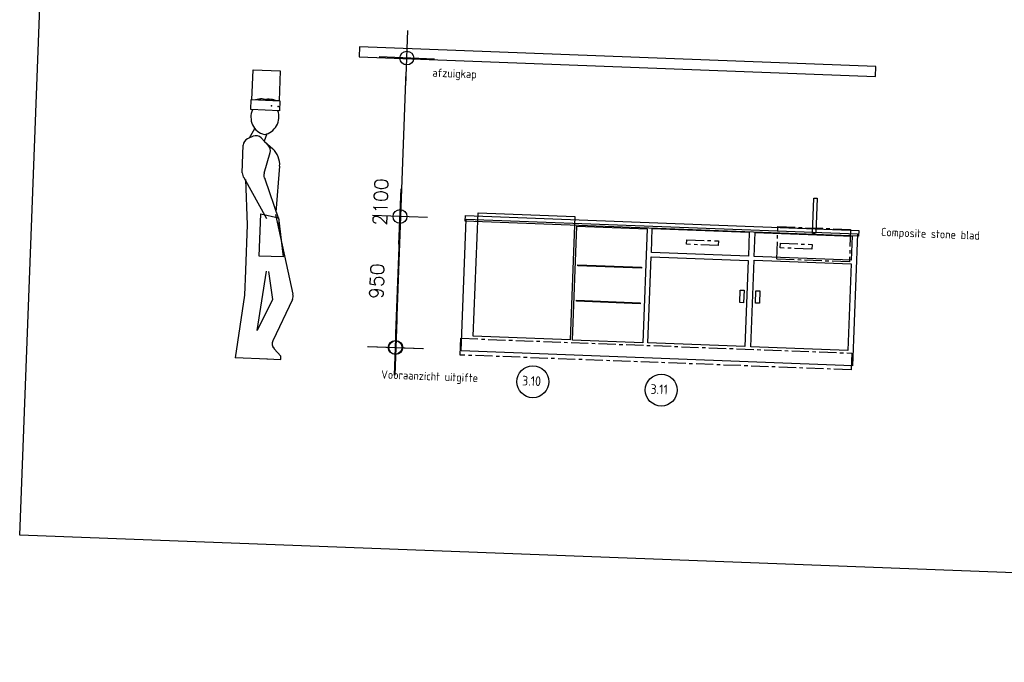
# Model space of a CAD drawing. Header units: millimetres. Extents: x 119024465 to 119292677, y 483022511 to 483148062.
# Tile 11 of 162: x 119088501 to 119095635, y 483022511 to 483027169. Entities that reach past the tile are written whole.
import ezdxf

# ---------------------------------------------------------------- set-up
doc = ezdxf.new("R2010")
doc.units = ezdxf.units.MM
doc.header["$LTSCALE"] = 100
doc.linetypes.add('CENTER', pattern=[2, 1.25, -0.25, 0.25, -0.25])
doc.layers.get('0').update_dxf_attribs({"linetype": 'CONTINUOUS'})
doc.layers.get('Defpoints').update_dxf_attribs({"linetype": 'CONTINUOUS'})
for name, color, linetype in [('200-2D', 1, 'CONTINUOUS'), ('2000', 7, 'CONTINUOUS'), ('204 tekst fdstp', 255, 'CONTINUOUS'), ('205', 1, 'CENTER'), ('2D_PLAN', 7, 'CONTINUOUS'), ('650', 7, 'CONTINUOUS'), ('M-119--MATEN', 1, 'CONTINUOUS')]:
    doc.layers.add(name, color=color, linetype=linetype)
doc.styles.add('BURO-012', font='iso.shx', dxfattribs={"height": 1.2})
doc.styles.add('ROMANS', font='ROMANS.SHX')
doc.dimstyles.new('DIM-100', dxfattribs={"dimscale": 100, "dimtxt": 1, "dimasz": 1, "dimexe": 3, "dimexo": 3, "dimgap": 1, "dimtad": 1, "dimdec": 0, "dimrnd": 1, "dimzin": 0, "dimdsep": 46, "dimtxsty": 'ROMANS', "dimblk1": 'DOT1', "dimblk2": 'DOT1', "dimsah": 1, "dimcen": -3, "dimdle": 1, "dimse1": 1, "dimse2": 1, "dimclrd": 1, "dimclre": 1, "dimclrt": 2, "dimadec": 0, "dimazin": 0, "dimtfac": 0.75, "dimtdec": 0, "dimtix": 1, "dimtmove": 1, "dimatfit": 3, "dimldrblk": 'DOT1', "dimfxl": 1, "dimtvp": 1, "dimtolj": 1, "dimtzin": 0, "dimarcsym": 0})

# ---------------------------------------------------------------- blocks, each defined once
blk = doc.blocks.new('DOT1')
at = {"layer": 'M-119--MATEN', "linetype": 'ByBlock'}
for p, q in [((0, -2), (0, 2)), ((-2, 0), (2, 0))]:
    blk.add_line(p, q, dxfattribs=at)
blk.add_circle((0, 0), 0.5, dxfattribs=at)
blk = doc.blocks.new('*D477')
at = {"layer": '2000', "color": 1, "lineweight": -2, "transparency": 16777216}
blk.add_line((119091253.2, 483025642.7), (119091224.8, 483024893.3), dxfattribs=at)
at = {"layer": 'Defpoints', "color": 0, "transparency": 16777216}
for p in [(119091420.5, 483025736.5), (119091221, 483024793.3), (119091384.5, 483024787.1)]:
    blk.add_point(p, dxfattribs=at)
at = {"layer": '2000', "color": 1, "lineweight": -2, "transparency": 16777216, "xscale": 100, "yscale": 100, "zscale": 100}
for p, rotation in [((119091257, 483025742.7), 87.82789999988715), ((119091221, 483024793.3), 267.8278999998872)]:
    blk.add_blockref('DOT1', p, dxfattribs=dict(at, rotation=rotation))
at = {"layer": '2000', "color": 2, "transparency": 16777216, "insert": (119091089.1, 483025273.7), "char_height": 100, "attachment_point": 5, "rotation": 87.8279, "style": 'ROMANS'}
blk.add_mtext('\\A1;950', dxfattribs=at)
blk = doc.blocks.new('*D478')
at = {"layer": '650', "color": 1, "lineweight": -2, "transparency": 16777216}
blk.add_line((119091230.5, 483024892.6), (119091302.5, 483026791.2), dxfattribs=at)
at = {"layer": 'Defpoints', "color": 0, "transparency": 16777216}
for p in [(119091306.3, 483026891.1), (119091392.6, 483026887.9), (119091313, 483024789.4)]:
    blk.add_point(p, dxfattribs=at)
at = {"layer": '650', "color": 1, "lineweight": -2, "transparency": 16777216, "xscale": 100, "yscale": 100, "zscale": 100}
for p, rotation in [((119091306.3, 483026891.1), 87.82789999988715), ((119091226.7, 483024792.6), 267.8278999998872)]:
    blk.add_blockref('DOT1', p, dxfattribs=dict(at, rotation=rotation))
at = {"layer": '650', "color": 2, "transparency": 16777216, "insert": (119091116.6, 483025847.6), "char_height": 100, "attachment_point": 5, "rotation": 87.8279, "style": 'ROMANS'}
blk.add_mtext('\\A1;2100', dxfattribs=at)
blk = doc.blocks.new('kok zijprofiel')
at = {"color": 7, "linetype": 'Continuous'}
for p, q in [((-129.5, 83.1), (-92.4, 153.2)), ((-102.9, 96.4), (-143.6, 76)), ((11.2, 31.5), (-44.2, 86.9)), ((-5, 117.4), (-22.3, 65)), ((-171.7, -171), (-171.7, 30.6)), ((-19.3, 62), (42.3, 10.6)), ((-13.4, -168.5), (24.5, -16.7)), ((97, -113.2), (82.3, -446)), ((17.8, -496.8), (-156.8, -206.9)), ((106.4, -496.8), (-4.8, -211.3)), ((-146.3, -217.4), (-120.9, -547.6)), ((79.4, -462.9), (227.5, -1036.5)), ((107.7, -547.6), (107.7, -496.8)), ((-120.9, -877.8), (-120.9, -1055.6)), ((-19.3, -1309.6), (31.5, -877.8)), ((46, -877.8), (82.3, -1081)), ((-120.9, -1055.6), (-171.7, -1512.8)), ((82.3, -1081), (-19.3, -1309.6)), ((226.7, -1074.3), (95.8, -1379.6)), ((106.6, -1435.5), (97.2, -1426.1)), ((158.5, -1487.4), (107.7, -1436.6)), ((158.5, -1512.8), (158.5, -1487.4)), ((61.2, -1512.8), (-171.7, -1512.8)), ((56.9, -1512.8), (158.5, -1512.8))]:
    blk.add_line(p, q, dxfattribs=at)
for centre, radius, start, end in [((-51.6, 238.9), 130.2, 68.33228, 109.43645), ((5.6, 238.9), 130.2, 70.56355, 111.66772), ((5.6, 238.9), 130.2, 157.51441, 257.31936), ((-51.6, 238.9), 130.2, 282.68019, 22.48559), ((-120.9, 30.6), 50.8, 116.56483, 179.99978), ((-80.1, 51), 50.8, 44.99999, 116.56504), ((-24.8, -4.4), 50.8, 345.96395, 45.00019), ((-55.2, -106.4), 152.4, 357.46837, 50.19455), ((-120.9, -171), 50.8, 179.99985, 224.99985), ((35.8, -180.9), 50.8, 165.9641, 216.87015), ((180, -1054.3), 50.8, 336.80121, 20.55585), ((142.5, -1399.6), 50.8, 156.80136, 224.99993)]:
    blk.add_arc(centre, radius, start, end, dxfattribs=at)
at = {"layer": '2D_PLAN'}
blk.add_line((-120.9, -547.6), (-120.9, -875.8), dxfattribs=at)
for points in [[(-121.9, 577), (75.8, 577), (75.8, 359.9), (-121.9, 359.9)], [(-127.2, 361.7), (81.2, 361.7), (81.2, 288.7), (-127.2, 288.7)], [(-25.6, -462.9), (102.6, -487.9), (147.1, -769), (-25.6, -769)]]:
    blk.add_lwpolyline(points, close=True, dxfattribs=at)
for p in [(22, 322.8), (70.1, 318.3)]:
    blk.add_point(p, dxfattribs=at)

msp = doc.modelspace()

# ---------------------------------------------------------------- linework, layer by layer
at = {"layer": '200-2D'}
msp.add_lwpolyline([(119091699, 483024768.5), (119091735.2, 483025724.1), (119094572.5, 483025616.5), (119094536.3, 483024660.9)], close=True, dxfattribs=at)
at = {"layer": '2000'}
for points in [[(119091822, 483025769.7), (119092524.4, 483025743.1), (119092490.4, 483024847.5), (119091788, 483024874.2)], [(119092537.3, 483025673.4), (119093046.9, 483025654.1), (119093015.5, 483024827.6), (119092505.9, 483024846.9)], [(119093085, 483025655), (119093787.4, 483025628.4), (119093780.8, 483025453.9), (119093078.4, 483025480.5)], [(119093829.8, 483025626.8), (119094532.2, 483025600.1), (119094525.5, 483025425.6), (119093823.1, 483025452.2)], [(119093077.2, 483025449.4), (119093779.6, 483025422.8), (119093755.9, 483024799.5), (119093053.5, 483024826.2)], [(119093822.2, 483025427.2), (119094524.6, 483025400.6), (119094500.7, 483024771.3), (119093798.3, 483024797.9)]]:
    msp.add_lwpolyline(points, close=True, dxfattribs=at)
at = {"layer": '204 tekst fdstp'}
for centre in [(119092219.2, 483024544.9), (119093149.7, 483024484.2)]:
    msp.add_circle(centre, 115.6, dxfattribs=at)
at = {"layer": '205'}
for points in [[(119093995.1, 483025669.1), (119094521.9, 483025649.1), (119094512.9, 483025413.1), (119093986.1, 483025433.1)], [(119093334.7, 483025574.1), (119093563.3, 483025565.4), (119093562.1, 483025532.1), (119093333.5, 483025540.8)], [(119094013.3, 483025548.3), (119094241.9, 483025539.7), (119094240.7, 483025506.4), (119094012.1, 483025515)], [(119093721.5, 483025209.1), (119093750.1, 483025208), (119093746.6, 483025117.6), (119093718.1, 483025118.7)], [(119093835.8, 483025204.8), (119093864.4, 483025203.7), (119093860.9, 483025113.3), (119093832.4, 483025114.4)], [(119091696.5, 483024859.5), (119094530.3, 483024752), (119094525.7, 483024631), (119091691.9, 483024738.4)]]:
    msp.add_lwpolyline(points, close=True, dxfattribs=at)
at = {"layer": '650'}
for points in [[(119088811.4, 483031603), (119113108.1, 483030681.4), (119112798.2, 483022511), (119088501.5, 483023432.5)], [(119090961.1, 483026898.9), (119094700.7, 483026757.1), (119094703.5, 483026830.9), (119090963.9, 483026972.8)], [(119094254.6, 483025875.2), (119094278.4, 483025874.3), (119094268.9, 483025622), (119094245.1, 483025622.9)], [(119091731.3, 483025749.3), (119094581.4, 483025641.2), (119094579.9, 483025600.8), (119091729.7, 483025708.9)], [(119092545.7, 483025391.9), (119093007.7, 483025374.4), (119093007.4, 483025367.3), (119092545.5, 483025384.8)], [(119092536, 483025135), (119092997.9, 483025117.4), (119092997.6, 483025110.3), (119092535.7, 483025127.8)]]:
    msp.add_lwpolyline(points, close=True, dxfattribs=at)

# ---------------------------------------------------------------- block references
at = {"layer": '2D_PLAN', "rotation": 357.8278999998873}
msp.add_blockref('kok zijprofiel', (119090292.1, 483026223.6), dxfattribs=at)

# ---------------------------------------------------------------- texts
at = {"layer": '2000', "char_height": 60, "attachment_point": 1, "rotation": 357.8279, "style": 'BURO-012'}
for s, insert in [('afzuigkap', (119091492.4, 483026815.8)), ('Composite stone blad', (119094743.4, 483025661.1)), ('Vooraanzicht uitgifte', (119091121.6, 483024628.3))]:
    msp.add_mtext_dynamic_manual_height_columns(s, width=10262.99, gutter_width=6, heights=[0], dxfattribs=dict(at, insert=insert))
at = {"layer": '204 tekst fdstp', "char_height": 70, "attachment_point": 1, "rotation": 357.8279, "style": 'BURO-012'}
for s, insert in [('3.10', (119092142.7, 483024588.1)), ('3.11', (119093073.2, 483024527.4))]:
    msp.add_mtext_dynamic_manual_height_columns(s, width=500.617, gutter_width=6, heights=[0], dxfattribs=dict(at, insert=insert))

# ---------------------------------------------------------------- dimensions: what is measured, and where the dimension line sits
at = {"layer": '2000'}
dim = msp.add_linear_dim(base=(119091221, 483024793.3), p1=(119091420.5, 483025736.5), p2=(119091384.5, 483024787.1), angle=87.8279, dimstyle='DIM-100', dxfattribs=at)
dim.commit()
dim.dimension.update_dxf_attribs({"geometry": '*D477', "text_midpoint": (119091089.1, 483025273.7)})
at = {"layer": '650'}
dim = msp.add_linear_dim(base=(119091306.3, 483026891.1), p1=(119091313, 483024789.4), p2=(119091392.6, 483026887.9), angle=87.8279, dimstyle='DIM-100', dxfattribs=at)
dim.commit()
dim.dimension.update_dxf_attribs({"geometry": '*D478', "text_midpoint": (119091116.6, 483025847.6)})

doc.saveas('drawing.dxf')
